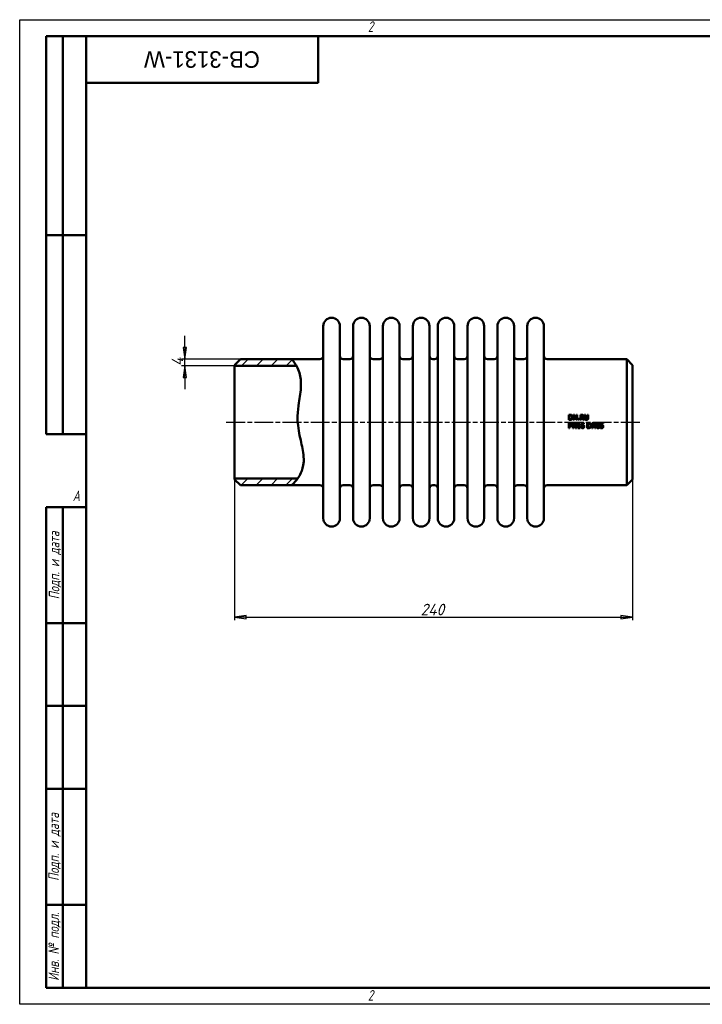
# Model space of a CAD drawing. Header units: millimetres. Extents: x 0 to 840, y 0 to 594.
# Tile 1 of 2: x 0 to 412, y 0 to 594. Entities that reach past the tile are written whole.
import ezdxf
from ezdxf.enums import TextEntityAlignment as Align

# ---------------------------------------------------------------- set-up
doc = ezdxf.new("R2018")
doc.units = ezdxf.units.MM
doc.header["$LTSCALE"] = 2
doc.linetypes.add('CHAIN', pattern=[0.7087, 0.4724, -0.0591, 0.1181, -0.0591])
for name, color, linetype, lineweight in [('Видимый контур (ГОСТ)', 7, 'Continuous', 50), ('Кромка (ГОСТ)', 7, 'Continuous', 50), ('Обозначение (ГОСТ)', 7, 'Continuous', 25), ('Осевая линия (ГОСТ)', 7, 'Continuous', 25), ('Размер (ГОСТ)', 7, 'Continuous', 25), ('Штриховка (ГОСТ)', 7, 'Continuous', 18), ('Эскизная геометрия (ГОСТ)', 7, 'Continuous', 50)]:
    doc.layers.add(name, color=color, linetype=linetype, lineweight=lineweight)
doc.styles.add('Альтернативный текст (ГОСТ)', font='arial.ttf', dxfattribs={"width": 0.8})
doc.styles.add('Обычный текст (ГОСТ)', font='GOST Common Italic.ttf')
doc.styles.add('Стиль текста110', font='GOST Common Italic.ttf', dxfattribs={"width": 0.8})
doc.styles.add('Стиль текста112', font='GOST Common Italic.ttf', dxfattribs={"width": 0.8})
doc.dimstyles.new('Обычный (ГОСТ)', dxfattribs={"dimscale": 2, "dimtxt": 3.5, "dimasz": 3.5, "dimexe": 1, "dimexo": 0, "dimgap": 0.5, "dimtad": 1, "dimtxsty": 'Обычный текст (ГОСТ)', "dimblk": 'Filled-1', "dimcen": 0.09, "dimdle": 15, "dimclrd": 256, "dimclre": 256, "dimclrt": 256, "dimazin": 2, "dimtfac": 0.714286, "dimtdec": 3, "dimtmove": 0, "dimatfit": 3, "dimfxl": 1, "dimtolj": 1, "dimlwd": 25, "dimlwe": 25, "dimarcsym": 0})
pattern_1 = [(45, (0, 0), (-4.49013, 4.49013), [])]

# ---------------------------------------------------------------- blocks, each defined once
blk = doc.blocks.new('Рамки ГОСТ - Рамка')
at = {"layer": 'Кромка (ГОСТ)', "lineweight": 25}
for p, q in [((0, 0), (0, 297)), ((0, 297), (420, 297)), ((420, 0), (0, 0))]:
    blk.add_line(p, q, dxfattribs=at)
at = {"layer": 'Кромка (ГОСТ)'}
for p, q in [((415, 292), (20, 292)), ((20, 292), (20, 5)), ((20, 5), (415, 5))]:
    blk.add_line(p, q, dxfattribs=at)
at = {"layer": 'Кромка (ГОСТ)', "char_height": 3.17, "attachment_point": 1, "style": 'Альтернативный текст (ГОСТ)'}
for s, insert, width in [('\\fGOST Common|b0|i1;{\\H3.1700;2}', (105, 296.5), 5.2328), ('\\fGOST Common|b0|i1;{\\H3.1700;A}', (16, 155), 5.1335), ('\\fGOST Common|b0|i1;{\\H3.1700;2}', (104.99, 4.3), 5.2328)]:
    blk.add_mtext(s, dxfattribs=dict(at, insert=insert, width=width))
blk = doc.blocks.new('ГОСТ - Доп. графы 1')
at = {"layer": 'Эскизная геометрия (ГОСТ)'}
for p, q in [((-12, 0), (-12, 145)), ((-12, 145), (0, 145)), ((-7, 145), (-7, 0)), ((-12, 110), (-7, 110)), ((-7, 110), (0, 110)), ((-12, 85), (-7, 85)), ((-7, 85), (0, 85)), ((-12, 60), (-7, 60)), ((-7, 60), (0, 60)), ((-12, 25), (-7, 25)), ((-7, 25), (0, 25)), ((0, 0), (-12, 0))]:
    blk.add_line(p, q, dxfattribs=at)
at = {"layer": 'Обозначение (ГОСТ)', "char_height": 3.17, "attachment_point": 5, "rotation": 90, "style": 'Альтернативный текст (ГОСТ)'}
for s, insert, width in [('\\fGOST Common|b0|i1;{\\H3.1700;Подп. и дата}', (-9.37, 127.41), 34.7679), ('\\fGOST Common|b0|i1;{\\H3.1700;Подп. и дата}', (-9.5, 42.47), 35.1486), ('\\fGOST Common|b0|i1;{\\H3.1700;Инв. № подл.}', (-9.5, 12.41), 24.9618)]:
    blk.add_mtext(s, dxfattribs=dict(at, insert=insert, width=width))
at = {"layer": 'Обозначение (ГОСТ)', "style": 'Стиль текста112'}
for tag, p in [('Подп._и_дата_2', (-3.53, 127.51)), ('Инв._номер_дубликата', (-3.41, 97.47)), ('Взамен_инв._номера', (-3.46, 72.53)), ('Подп._и_дата_1', (-3.42, 42.35)), ('ИНВЕНТАРНЫЙ_НОМЕР', (-3.33, 12.68))]:
    blk.add_attdef(tag, text='', height=3.17, rotation=90, dxfattribs=at).set_placement(p, align=Align.MIDDLE_CENTER)
blk = doc.blocks.new('ГОСТ - Доп. графы 2')
at = {"layer": 'Эскизная геометрия (ГОСТ)'}
for p, q in [((-12, 0), (-12, 120)), ((-12, 120), (0, 120)), ((-7, 0), (-7, 120)), ((-12, 60), (0, 60)), ((0, 0), (-12, 0))]:
    blk.add_line(p, q, dxfattribs=at)
at = {"layer": 'Обозначение (ГОСТ)', "style": 'Стиль текста112'}
for tag, p in [('Первичная_применяемость', (-3.65, 90.03)), ('Справочный_номер', (-3.55, 30.02))]:
    blk.add_attdef(tag, text='', height=3.17, rotation=90, dxfattribs=at).set_placement(p, align=Align.MIDDLE_CENTER)
blk = doc.blocks.new('ГОСТ - Доп. графы 3')
at = {"layer": 'Эскизная геометрия (ГОСТ)'}
for p, q in [((0, 0), (70, 0)), ((70, 0), (70, -14)), ((70, -14), (0, -14))]:
    blk.add_line(p, q, dxfattribs=at)
at = {"layer": 'Обозначение (ГОСТ)', "style": 'Стиль текста110'}
blk.add_attdef('ОБОЗНАЧЕНИЕ', text='', height=5, rotation=180, dxfattribs=at).set_placement((34.94, -6.97), align=Align.MIDDLE_CENTER)
blk = doc.blocks.new('Filled-1')
at = {"color": 0}
for p, q in [((0, 0), (-1, 0.143)), ((-1, 0.143), (-1, -0.143)), ((-1, 0), (0, 0)), ((-1, -0.143), (0, 0))]:
    blk.add_line(p, q, dxfattribs=at)
at = {"color": 0, "flags": 128}
blk.add_lwpolyline([(-1, -0.143), (0, 0), (-1, 0.143), (-1, -0.143)], dxfattribs=at)
at = {"color": 0}
blk.add_solid([(-1, -0.143), (0, 0), (-1, 0.143), (-1, -0.143)], dxfattribs=at)
blk = doc.blocks.new('*D9')
at = {"layer": 'Defpoints', "color": 0, "linetype": 'Continuous', "transparency": 16777216}
for p in [(129.56, 316.68), (369.56, 316.68), (369.56, 233.65)]:
    blk.add_point(p, dxfattribs=at)
at = {"layer": 'Размер (ГОСТ)', "linetype": 'Continuous', "lineweight": 25, "transparency": 16777216}
for p, q in [((129.56, 316.68), (129.56, 231.65)), ((369.56, 316.68), (369.56, 231.65)), ((136.56, 233.65), (362.56, 233.65))]:
    blk.add_line(p, q, dxfattribs=at)
at = {"layer": 'Размер (ГОСТ)', "linetype": 'Continuous', "lineweight": 25, "transparency": 16777216, "xscale": 7, "yscale": 7, "zscale": 7, "rotation": 180}
blk.add_blockref('Filled-1', (129.56, 233.65), dxfattribs=at)
at = {"layer": 'Размер (ГОСТ)', "linetype": 'Continuous', "lineweight": 25, "transparency": 16777216, "xscale": 7, "yscale": 7, "zscale": 7}
blk.add_blockref('Filled-1', (369.56, 233.65), dxfattribs=at)
at = {"layer": 'Размер (ГОСТ)', "linetype": 'Continuous', "lineweight": 25, "transparency": 16777216, "insert": (241.77, 241.65), "char_height": 7, "attachment_point": 1, "style": 'Обычный текст (ГОСТ)'}
blk.add_mtext('\\A1;240', dxfattribs=at)
blk = doc.blocks.new('*D11')
at = {"layer": 'Defpoints', "color": 0, "linetype": 'Continuous', "transparency": 16777216}
for p in [(99.56, 389.18), (133.06, 389.18), (129.56, 385.18)]:
    blk.add_point(p, dxfattribs=at)
at = {"layer": 'Размер (ГОСТ)', "linetype": 'Continuous', "lineweight": 25, "transparency": 16777216}
for p, q in [((99.56, 396.18), (99.56, 403.18)), ((133.06, 389.18), (97.56, 389.18)), ((99.56, 385.18), (99.56, 389.18)), ((129.56, 385.18), (97.56, 385.18)), ((99.56, 378.18), (99.56, 371.18))]:
    blk.add_line(p, q, dxfattribs=at)
at = {"layer": 'Размер (ГОСТ)', "linetype": 'Continuous', "lineweight": 25, "transparency": 16777216, "xscale": 7, "yscale": 7, "zscale": 7}
for p, rotation in [((99.56, 389.18), 270), ((99.56, 385.18), 90)]:
    blk.add_blockref('Filled-1', p, dxfattribs=dict(at, rotation=rotation))
at = {"layer": 'Размер (ГОСТ)', "linetype": 'Continuous', "lineweight": 25, "transparency": 16777216, "insert": (91.56, 385.02), "char_height": 7, "attachment_point": 1, "rotation": 90, "style": 'Обычный текст (ГОСТ)'}
blk.add_mtext('\\A1;4', dxfattribs=at)

msp = doc.modelspace()

# ---------------------------------------------------------------- hatches: boundary and pattern name
at = {"layer": 'Штриховка (ГОСТ)'}
h = msp.add_hatch(dxfattribs=at)
h.set_pattern_fill('ANSI31', color=256, scale=50.8, style=0)
h.set_pattern_definition(pattern_1)
edge = h.paths.add_edge_path()
edge.add_spline(control_points=[(164.023, 389.18), (164.314, 388.845), (164.749, 388.343), (165.814, 386.907), (166.353, 386.123), (166.89, 385.181)], knot_values=[0, 0, 0, 0, 1.3853185, 1.3853185, 2.4300553, 2.4300553, 2.4300553, 2.4300553], degree=3, periodic=0)
edge.add_line((166.89, 385.181), (166.89, 385.18))
edge.add_line((166.89, 385.18), (129.561, 385.18))
edge.add_line((129.561, 385.18), (129.561, 385.68))
edge.add_line((129.561, 385.68), (133.061, 389.18))
edge.add_line((133.061, 389.18), (164.023, 389.18))
h = msp.add_hatch(dxfattribs=at)
h.set_pattern_fill('ANSI31', color=256, scale=50.8, style=0)
h.set_pattern_definition(pattern_1)
edge = h.paths.add_edge_path()
edge.add_line((133.061, 313.18), (129.561, 316.68))
edge.add_line((129.561, 316.68), (129.561, 317.18))
edge.add_line((129.561, 317.18), (167.578, 317.18))
edge.add_line((167.578, 317.18), (167.578, 317.179))
edge.add_spline(control_points=[(167.578, 317.179), (167.011, 316.39), (166.446, 315.711), (165.371, 314.502), (164.876, 314.005), (164.203, 313.346), (164.095, 313.246), (164.023, 313.18)], knot_values=[21.6370502, 21.6370502, 21.6370502, 21.6370502, 23.0693578, 23.0693578, 24.708149, 24.708149, 26.3026857, 26.3026857, 26.3026857, 26.3026857], degree=3, periodic=0)
edge.add_line((164.023, 313.18), (133.061, 313.18))

# ---------------------------------------------------------------- linework, layer by layer
at = {"layer": 'Видимый контур (ГОСТ)'}
for p, q in [((183.061, 293.18), (183.061, 409.18)), ((193.061, 293.18), (193.061, 409.18)), ((201.061, 293.18), (201.061, 409.18)), ((211.061, 293.18), (211.061, 409.18)), ((219.061, 293.18), (219.061, 409.18)), ((229.061, 293.18), (229.061, 409.18)), ((237.061, 293.18), (237.061, 409.18)), ((247.061, 293.18), (247.061, 409.18)), ((252.061, 293.18), (252.061, 409.18)), ((262.061, 293.18), (262.061, 409.18)), ((270.061, 293.18), (270.061, 409.18)), ((280.061, 293.18), (280.061, 409.18)), ((288.061, 293.18), (288.061, 409.18)), ((298.061, 293.18), (298.061, 409.18)), ((306.061, 293.18), (306.061, 409.18)), ((316.061, 293.18), (316.061, 409.18)), ((129.561, 385.68), (133.061, 389.18)), ((133.061, 389.18), (164.023, 389.18)), ((164.023, 389.18), (181.061, 389.18)), ((195.061, 389.18), (199.061, 389.18)), ((213.061, 389.18), (217.061, 389.18)), ((231.061, 389.18), (235.061, 389.18)), ((249.061, 389.18), (250.061, 389.18)), ((264.061, 389.18), (268.061, 389.18)), ((282.061, 389.18), (286.061, 389.18)), ((300.061, 389.18), (304.061, 389.18)), ((318.061, 389.18), (366.061, 389.18)), ((366.061, 313.18), (366.061, 389.18)), ((369.561, 385.68), (366.061, 389.18)), ((129.561, 385.18), (129.561, 385.68)), ((166.89, 385.18), (129.561, 385.18)), ((129.561, 317.18), (129.561, 385.18)), ((369.561, 385.68), (369.561, 316.68)), ((331.192, 355.675), (331.192, 352.627)), ((331.192, 355.675), (331.886, 355.675)), ((331.893, 352.627), (331.192, 352.627)), ((331.192, 350.657), (331.957, 350.657)), ((331.192, 350.657), (331.192, 347.609)), ((331.597, 352.978), (331.597, 355.325)), ((331.905, 355.325), (331.597, 355.325)), ((331.597, 352.978), (331.905, 352.978)), ((333.504, 350.657), (333.504, 347.609)), ((333.504, 350.657), (334.079, 350.657)), ((334.035, 355.675), (334.61, 355.675)), ((334.035, 355.675), (334.035, 352.627)), ((334.412, 352.627), (334.035, 352.627)), ((335.307, 348.244), (334.079, 350.657)), ((334.412, 352.627), (334.412, 355.255)), ((334.412, 355.255), (335.761, 352.627)), ((335.838, 353.262), (334.61, 355.675)), ((335.307, 350.657), (335.685, 350.657)), ((335.307, 350.657), (335.307, 348.244)), ((335.685, 347.609), (335.685, 350.657)), ((336.216, 352.627), (335.761, 352.627)), ((335.838, 355.675), (335.838, 353.262)), ((335.838, 355.675), (336.216, 355.675)), ((336.216, 352.627), (336.216, 355.675)), ((336.912, 353.21), (336.912, 352.627)), ((336.912, 353.21), (337.401, 353.21)), ((337.401, 352.627), (336.912, 352.627)), ((337.085, 350.667), (337.401, 350.667)), ((337.401, 352.627), (337.401, 353.21)), ((337.401, 347.92), (337.401, 350.667)), ((338.103, 355.675), (338.103, 352.627)), ((338.103, 355.675), (338.888, 355.675)), ((338.508, 352.627), (338.103, 352.627)), ((338.508, 354.179), (338.508, 355.325)), ((338.91, 355.325), (338.508, 355.325)), ((338.508, 354.179), (338.863, 354.179)), ((338.508, 352.627), (338.508, 353.84)), ((338.972, 353.84), (338.508, 353.84)), ((338.972, 353.84), (339.935, 352.627)), ((340.462, 352.627), (339.377, 353.954)), ((340.462, 352.627), (339.935, 352.627)), ((340.165, 350.279), (340.165, 350.672)), ((340.667, 355.675), (341.072, 355.675)), ((340.667, 355.675), (340.667, 353.773)), ((341.072, 353.773), (341.072, 355.675)), ((342.186, 350.657), (342.88, 350.657)), ((342.186, 350.657), (342.186, 347.609)), ((342.467, 355.675), (342.467, 353.764)), ((342.467, 355.675), (342.872, 355.675)), ((342.872, 353.773), (342.872, 355.675)), ((345.029, 350.657), (345.029, 347.609)), ((345.029, 350.657), (345.604, 350.657)), ((346.832, 348.244), (345.604, 350.657)), ((346.832, 350.657), (347.21, 350.657)), ((346.832, 350.657), (346.832, 348.244)), ((347.21, 347.609), (347.21, 350.657)), ((349.403, 350.279), (349.403, 350.672)), ((350.186, 350.657), (350.186, 349.086)), ((350.186, 350.657), (351.858, 350.657)), ((351.858, 350.299), (351.858, 350.657)), ((331.597, 347.609), (331.192, 347.609)), ((331.933, 350.306), (331.597, 350.306)), ((331.597, 349.091), (331.597, 350.306)), ((331.597, 349.091), (331.873, 349.091)), ((331.94, 348.745), (331.597, 348.745)), ((331.597, 347.609), (331.597, 348.745)), ((333.881, 347.609), (333.504, 347.609)), ((333.881, 350.237), (335.23, 347.609)), ((333.881, 347.609), (333.881, 350.237)), ((335.685, 347.609), (335.23, 347.609)), ((336.455, 350.242), (336.455, 349.963)), ((337.008, 349.963), (336.455, 349.963)), ((336.455, 347.92), (337.008, 347.92)), ((336.455, 347.92), (336.455, 347.609)), ((337.942, 347.609), (336.455, 347.609)), ((337.008, 349.963), (337.008, 347.92)), ((337.401, 347.92), (337.942, 347.92)), ((337.942, 347.609), (337.942, 347.92)), ((340.165, 350.279), (340.148, 350.279)), ((342.887, 347.609), (342.186, 347.609)), ((342.899, 350.306), (342.591, 350.306)), ((342.591, 347.96), (342.591, 350.306)), ((342.591, 347.96), (342.899, 347.96)), ((345.407, 347.609), (345.029, 347.609)), ((345.407, 350.237), (346.755, 347.609)), ((345.407, 347.609), (345.407, 350.237)), ((347.21, 347.609), (346.755, 347.609)), ((349.403, 350.279), (349.386, 350.279)), ((350.06, 348.15), (350.09, 348.15)), ((350.06, 348.15), (350.06, 347.718)), ((351.858, 350.299), (350.579, 350.299)), ((350.579, 349.486), (350.579, 350.299)), ((129.561, 317.18), (167.578, 317.18)), ((129.561, 316.68), (129.561, 317.18)), ((133.061, 313.18), (129.561, 316.68)), ((369.561, 316.68), (366.061, 313.18)), ((133.061, 313.18), (164.023, 313.18)), ((164.023, 313.18), (181.061, 313.18)), ((195.061, 313.18), (199.061, 313.18)), ((213.061, 313.18), (217.061, 313.18)), ((231.061, 313.18), (235.061, 313.18)), ((249.061, 313.18), (250.061, 313.18)), ((264.061, 313.18), (268.061, 313.18)), ((282.061, 313.18), (286.061, 313.18)), ((300.061, 313.18), (304.061, 313.18)), ((318.061, 313.18), (366.061, 313.18))]:
    msp.add_line(p, q, dxfattribs=at)
for centre, radius, start, end in [((188.061, 409.18), 5, 0, 180), ((206.061, 409.18), 5, 0, 180), ((224.061, 409.18), 5, 0, 180), ((242.061, 409.18), 5, 0, 180), ((257.061, 409.18), 5, 0, 180), ((275.061, 409.18), 5, 0, 180), ((293.061, 409.18), 5, 0, 180), ((311.061, 409.18), 5, 0, 180), ((181.061, 391.18), 2, 270, 0), ((195.061, 391.18), 2, 180, 270), ((199.061, 391.18), 2, 270, 0), ((213.061, 391.18), 2, 180, 270), ((217.061, 391.18), 2, 270, 0), ((231.061, 391.18), 2, 180, 270), ((235.061, 391.18), 2, 270, 0), ((249.061, 391.18), 2, 180, 270), ((250.061, 391.18), 2, 270, 0), ((264.061, 391.18), 2, 180, 270), ((268.061, 391.18), 2, 270, 0), ((282.061, 391.18), 2, 180, 270), ((286.061, 391.18), 2, 270, 0), ((300.061, 391.18), 2, 180, 270), ((304.061, 391.18), 2, 270, 0), ((318.061, 391.18), 2, 180, 270), ((181.061, 311.18), 2, 0, 90), ((195.061, 311.18), 2, 90, 180), ((199.061, 311.18), 2, 0, 90), ((213.061, 311.18), 2, 90, 180), ((217.061, 311.18), 2, 0, 90), ((231.061, 311.18), 2, 90, 180), ((235.061, 311.18), 2, 0, 90), ((249.061, 311.18), 2, 90, 180), ((250.061, 311.18), 2, 0, 90), ((264.061, 311.18), 2, 90, 180), ((268.061, 311.18), 2, 0, 90), ((282.061, 311.18), 2, 90, 180), ((286.061, 311.18), 2, 0, 90), ((300.061, 311.18), 2, 90, 180), ((304.061, 311.18), 2, 0, 90), ((318.061, 311.18), 2, 90, 180), ((188.061, 293.18), 5, 180, 0), ((206.061, 293.18), 5, 180, 0), ((224.061, 293.18), 5, 180, 0), ((242.061, 293.18), 5, 180, 0), ((257.061, 293.18), 5, 180, 0), ((275.061, 293.18), 5, 180, 0), ((293.061, 293.18), 5, 180, 0), ((311.061, 293.18), 5, 180, 0)]:
    msp.add_arc(centre, radius, start, end, dxfattribs=at)
for points, knots in [([(164.023, 389.18), (164.023, 389.18), (164.749, 388.343), (166.381, 386.141), (167.818, 383.922), (169.51, 378.313), (169.689, 375.638), (169.501, 369.839), (168.844, 366.268), (167.99, 360.472), (167.641, 357.793), (167.535, 352.906), (167.619, 351.016), (168.276, 344.95), (169.261, 341.135), (170.673, 334.753), (171.42, 331.155), (171.086, 324.382), (170.291, 322.134), (168.477, 318.213), (167.057, 316.397), (165.371, 314.502), (164.876, 314.005), (164.203, 313.346), (164.023, 313.18), (164.023, 313.18)], [0, 0, 0, 0, 1.3853185, 1.3853185, 3.726766, 3.726766, 5.8022318, 5.8022318, 8.8668006, 8.8668006, 10.9514247, 10.9514247, 12.2886719, 12.2886719, 15.2100145, 15.2100145, 17.7240738, 17.7240738, 19.8939113, 19.8939113, 23.0693578, 23.0693578, 24.708149, 24.708149, 26.3026857, 26.3026857, 26.3026857, 26.3026857]), ([(331.886, 355.675), (332.118, 355.675), (332.366, 355.661), (332.652, 355.587), (332.823, 355.535), (332.977, 355.433)], [0, 0, 0, 0, 0.06974921, 0.06974921, 0.10456228, 0.10456228, 0.10456228, 0.10456228]), ([(332.972, 352.872), (332.832, 352.784), (332.681, 352.717), (332.414, 352.657), (332.228, 352.627), (331.893, 352.627)], [0, 0, 0, 0, 0.049671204, 0.049671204, 0.082226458, 0.082226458, 0.082226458, 0.082226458]), ([(332.711, 355.142), (332.611, 355.201), (332.506, 355.245), (332.311, 355.296), (332.165, 355.325), (331.905, 355.325)], [0, 0, 0, 0, 0.034708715, 0.034708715, 0.060346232, 0.060346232, 0.060346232, 0.060346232]), ([(331.905, 352.978), (332.061, 352.978), (332.226, 352.989), (332.413, 353.029), (332.486, 353.045), (332.635, 353.11), (332.693, 353.142), (332.748, 353.181)], [0, 0, 0, 0, 0.046705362, 0.046705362, 0.057320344, 0.057320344, 0.064816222, 0.064816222, 0.064816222, 0.064816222]), ([(331.957, 350.657), (332.107, 350.657), (332.272, 350.647), (332.504, 350.593), (332.63, 350.554), (332.755, 350.467)], [0, 0, 0, 0, 0.045032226, 0.045032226, 0.071114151, 0.071114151, 0.071114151, 0.071114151]), ([(333.173, 354.154), (333.173, 354.313), (333.155, 354.475), (333.072, 354.732), (333.023, 354.832), (332.889, 355.01), (332.806, 355.083), (332.711, 355.142)], [0, 0, 0, 0, 0.04786246, 0.04786246, 0.0812389, 0.0812389, 0.11493477, 0.11493477, 0.11493477, 0.11493477]), ([(332.748, 353.181), (332.846, 353.247), (332.929, 353.33), (333.07, 353.545), (333.109, 353.662), (333.161, 353.884), (333.173, 354.021), (333.173, 354.154)], [0, 0, 0, 0, 0.03571812, 0.03571812, 0.07739001, 0.07739001, 0.13570203, 0.13570203, 0.13570203, 0.13570203]), ([(332.755, 350.467), (332.847, 350.404), (332.925, 350.326), (333.042, 350.147), (333.069, 350.069), (333.109, 349.921), (333.118, 349.829), (333.118, 349.738)], [0, 0, 0, 0, 0.0335299, 0.0335299, 0.06424807, 0.06424807, 0.10900382, 0.10900382, 0.10900382, 0.10900382]), ([(333.595, 354.149), (333.595, 353.967), (333.571, 353.788), (333.455, 353.426), (333.371, 353.286), (333.213, 353.067), (333.103, 352.958), (332.972, 352.872)], [0, 0, 0, 0, 0.05460805, 0.05460805, 0.11424655, 0.11424655, 0.19642236, 0.19642236, 0.19642236, 0.19642236]), ([(332.977, 355.433), (333.123, 355.337), (333.245, 355.216), (333.407, 354.976), (333.481, 354.843), (333.577, 354.49), (333.595, 354.319), (333.595, 354.149)], [0, 0, 0, 0, 0.05255237, 0.05255237, 0.08716911, 0.08716911, 0.11711156, 0.11711156, 0.11711156, 0.11711156]), ([(336.455, 350.242), (336.585, 350.242), (336.719, 350.253), (336.898, 350.314), (336.936, 350.342), (336.983, 350.381), (337.007, 350.411), (337.043, 350.476), (337.056, 350.51), (337.075, 350.584), (337.082, 350.626), (337.085, 350.667)], [0, 0, 0, 0, 0.03909154, 0.03909154, 0.06525848, 0.06525848, 0.11052298, 0.11052298, 0.1523309, 0.1523309, 0.20073796, 0.20073796, 0.20073796, 0.20073796]), ([(338.787, 350.222), (338.875, 350.346), (338.983, 350.447), (339.191, 350.576), (339.295, 350.629), (339.561, 350.7), (339.69, 350.714), (339.819, 350.714)], [0, 0, 0, 0, 0.045501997, 0.045501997, 0.073164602, 0.073164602, 0.09768562, 0.09768562, 0.09768562, 0.09768562]), ([(338.863, 354.179), (338.968, 354.179), (339.076, 354.187), (339.199, 354.214), (339.251, 354.226), (339.347, 354.278), (339.383, 354.305), (339.414, 354.337)], [0, 0, 0, 0, 0.031376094, 0.031376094, 0.037904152, 0.037904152, 0.04240074, 0.04240074, 0.04240074, 0.04240074]), ([(338.888, 355.675), (339.028, 355.675), (339.187, 355.669), (339.353, 355.643), (339.419, 355.632), (339.558, 355.577), (339.612, 355.548), (339.664, 355.515)], [0, 0, 0, 0, 0.041923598, 0.041923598, 0.050173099, 0.050173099, 0.055913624, 0.055913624, 0.055913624, 0.055913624]), ([(339.394, 355.221), (339.338, 355.258), (339.274, 355.283), (339.159, 355.309), (339.07, 355.325), (338.91, 355.325)], [0, 0, 0, 0, 0.020440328, 0.020440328, 0.035504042, 0.035504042, 0.035504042, 0.035504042]), ([(340.01, 354.848), (340.01, 354.716), (339.99, 354.586), (339.918, 354.413), (339.868, 354.306), (339.706, 354.142), (339.649, 354.097), (339.522, 354.015), (339.451, 353.981), (339.377, 353.954)], [0, 0, 0, 0, 0.039654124, 0.039654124, 0.056215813, 0.056215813, 0.063889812, 0.063889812, 0.072149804, 0.072149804, 0.072149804, 0.072149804]), ([(339.587, 354.816), (339.587, 354.889), (339.577, 354.961), (339.534, 355.068), (339.515, 355.103), (339.462, 355.169), (339.43, 355.197), (339.394, 355.221)], [0, 0, 0, 0, 0.021966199, 0.021966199, 0.034531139, 0.034531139, 0.047442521, 0.047442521, 0.047442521, 0.047442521]), ([(339.414, 354.337), (339.463, 354.383), (339.501, 354.437), (339.547, 354.539), (339.563, 354.588), (339.583, 354.701), (339.587, 354.759), (339.587, 354.816)], [0, 0, 0, 0, 0.020256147, 0.020256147, 0.033808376, 0.033808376, 0.047006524, 0.047006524, 0.047006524, 0.047006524]), ([(339.664, 355.515), (339.751, 355.458), (339.825, 355.388), (339.935, 355.227), (339.962, 355.159), (340.001, 355.017), (340.01, 354.932), (340.01, 354.848)], [0, 0, 0, 0, 0.031258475, 0.031258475, 0.058858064, 0.058858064, 0.095852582, 0.095852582, 0.095852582, 0.095852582]), ([(339.819, 350.714), (339.883, 350.714), (339.947, 350.711), (340.041, 350.7), (340.103, 350.692), (340.165, 350.672)], [0, 0, 0, 0, 0.018980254, 0.018980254, 0.028432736, 0.028432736, 0.028432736, 0.028432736]), ([(340.958, 352.845), (340.875, 352.926), (340.812, 353.02), (340.728, 353.221), (340.667, 353.41), (340.667, 353.773)], [0, 0, 0, 0, 0.034829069, 0.034829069, 0.065251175, 0.065251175, 0.065251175, 0.065251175]), ([(341.768, 352.563), (341.611, 352.563), (341.448, 352.581), (341.243, 352.653), (341.178, 352.682), (341.057, 352.757), (341.005, 352.798), (340.958, 352.845)], [0, 0, 0, 0, 0.047197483, 0.047197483, 0.06520002, 0.06520002, 0.080802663, 0.080802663, 0.080802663, 0.080802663]), ([(341.072, 353.773), (341.072, 353.671), (341.076, 353.558), (341.1, 353.405), (341.111, 353.354), (341.15, 353.249), (341.174, 353.202), (341.203, 353.158)], [0, 0, 0, 0, 0.030932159, 0.030932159, 0.04623761, 0.04623761, 0.05992144, 0.05992144, 0.05992144, 0.05992144]), ([(341.203, 353.158), (341.24, 353.102), (341.286, 353.055), (341.407, 352.974), (341.472, 352.951), (341.606, 352.916), (341.688, 352.909), (341.768, 352.909)], [0, 0, 0, 0, 0.020239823, 0.020239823, 0.043605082, 0.043605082, 0.076349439, 0.076349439, 0.076349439, 0.076349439]), ([(341.768, 352.909), (341.883, 352.909), (341.996, 352.926), (342.136, 352.984), (342.186, 353.008), (342.276, 353.08), (342.309, 353.117), (342.336, 353.158)], [0, 0, 0, 0, 0.034305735, 0.034305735, 0.045247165, 0.045247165, 0.05362334, 0.05362334, 0.05362334, 0.05362334]), ([(342.581, 352.845), (342.492, 352.758), (342.391, 352.691), (342.185, 352.609), (342.032, 352.563), (341.768, 352.563)], [0, 0, 0, 0, 0.037256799, 0.037256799, 0.066528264, 0.066528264, 0.066528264, 0.066528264]), ([(342.336, 353.158), (342.386, 353.234), (342.42, 353.317), (342.449, 353.46), (342.467, 353.568), (342.467, 353.764)], [0, 0, 0, 0, 0.027311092, 0.027311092, 0.043838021, 0.043838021, 0.043838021, 0.043838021]), ([(342.872, 353.773), (342.872, 353.626), (342.862, 353.473), (342.807, 353.203), (342.774, 353.122), (342.702, 352.981), (342.647, 352.908), (342.581, 352.845)], [0, 0, 0, 0, 0.04419999, 0.04419999, 0.08273111, 0.08273111, 0.13602189, 0.13602189, 0.13602189, 0.13602189]), ([(342.88, 350.657), (343.113, 350.657), (343.363, 350.643), (343.645, 350.569), (343.817, 350.517), (343.971, 350.415)], [0, 0, 0, 0, 0.0700805, 0.0700805, 0.10346843, 0.10346843, 0.10346843, 0.10346843]), ([(348.025, 350.222), (348.113, 350.346), (348.221, 350.447), (348.428, 350.576), (348.532, 350.629), (348.799, 350.7), (348.928, 350.714), (349.057, 350.714)], [0, 0, 0, 0, 0.045501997, 0.045501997, 0.073164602, 0.073164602, 0.09768562, 0.09768562, 0.09768562, 0.09768562]), ([(349.057, 350.714), (349.12, 350.714), (349.184, 350.711), (349.279, 350.7), (349.341, 350.692), (349.403, 350.672)], [0, 0, 0, 0, 0.018980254, 0.018980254, 0.028432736, 0.028432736, 0.028432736, 0.028432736]), ([(331.873, 349.091), (332.012, 349.091), (332.156, 349.1), (332.3, 349.138), (332.354, 349.153), (332.453, 349.21), (332.49, 349.239), (332.523, 349.274)], [0, 0, 0, 0, 0.041620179, 0.041620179, 0.051822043, 0.051822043, 0.059191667, 0.059191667, 0.059191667, 0.059191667]), ([(332.476, 350.19), (332.415, 350.231), (332.346, 350.258), (332.16, 350.302), (332.02, 350.306), (331.933, 350.306)], [0, 0, 0, 0, 0.022152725, 0.022152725, 0.057554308, 0.057554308, 0.057554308, 0.057554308]), ([(332.851, 349.061), (332.752, 348.963), (332.637, 348.889), (332.416, 348.799), (332.248, 348.745), (331.94, 348.745)], [0, 0, 0, 0, 0.041876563, 0.041876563, 0.07176447, 0.07176447, 0.07176447, 0.07176447]), ([(332.696, 349.726), (332.696, 349.812), (332.684, 349.899), (332.633, 350.022), (332.61, 350.061), (332.55, 350.133), (332.515, 350.164), (332.476, 350.19)], [0, 0, 0, 0, 0.025887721, 0.025887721, 0.039856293, 0.039856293, 0.054060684, 0.054060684, 0.054060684, 0.054060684]), ([(332.523, 349.274), (332.577, 349.328), (332.621, 349.389), (332.675, 349.52), (332.696, 349.603), (332.696, 349.726)], [0, 0, 0, 0, 0.022871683, 0.022871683, 0.042515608, 0.042515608, 0.042515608, 0.042515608]), ([(333.118, 349.738), (333.118, 349.615), (333.098, 349.496), (333.036, 349.33), (333.009, 349.269), (332.935, 349.154), (332.896, 349.105), (332.851, 349.061)], [0, 0, 0, 0, 0.036825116, 0.036825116, 0.053164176, 0.053164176, 0.067011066, 0.067011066, 0.067011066, 0.067011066]), ([(338.453, 348.948), (338.453, 349.136), (338.467, 349.326), (338.529, 349.659), (338.565, 349.784), (338.655, 350.01), (338.713, 350.12), (338.787, 350.222)], [0, 0, 0, 0, 0.05651493, 0.05651493, 0.10165796, 0.10165796, 0.15027669, 0.15027669, 0.15027669, 0.15027669]), ([(338.789, 347.821), (338.712, 347.903), (338.652, 347.999), (338.567, 348.184), (338.522, 348.3), (338.463, 348.629), (338.453, 348.791), (338.453, 348.948)], [0, 0, 0, 0, 0.033852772, 0.033852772, 0.061073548, 0.061073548, 0.085157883, 0.085157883, 0.085157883, 0.085157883]), ([(339.461, 347.545), (339.333, 347.545), (339.207, 347.565), (339.047, 347.63), (338.99, 347.657), (338.877, 347.736), (338.831, 347.777), (338.789, 347.821)], [0, 0, 0, 0, 0.038434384, 0.038434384, 0.051871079, 0.051871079, 0.062577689, 0.062577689, 0.062577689, 0.062577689]), ([(338.873, 349.049), (338.872, 349.02), (338.87, 348.992), (338.868, 348.952), (338.866, 348.917), (338.866, 348.856)], [0, 0, 0, 0, 0.008601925, 0.008601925, 0.012000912, 0.012000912, 0.012000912, 0.012000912]), ([(338.866, 348.856), (338.866, 348.715), (338.875, 348.558), (338.931, 348.321), (338.962, 348.249), (339.009, 348.15), (339.042, 348.096), (339.083, 348.051)], [0, 0, 0, 0, 0.0423427, 0.0423427, 0.07314759, 0.07314759, 0.11225739, 0.11225739, 0.11225739, 0.11225739]), ([(339.765, 350.361), (339.649, 350.361), (339.534, 350.343), (339.335, 350.261), (339.254, 350.207), (339.116, 350.071), (339.052, 349.985), (338.925, 349.705), (338.889, 349.52), (338.873, 349.343)], [0, 0, 0, 0, 0.03489373, 0.03489373, 0.06450539, 0.06450539, 0.09297258, 0.09297258, 0.13235477, 0.13235477, 0.13235477, 0.13235477]), ([(338.873, 349.343), (338.964, 349.406), (339.061, 349.459), (339.222, 349.518), (339.336, 349.555), (339.508, 349.555)], [0, 0, 0, 0, 0.033171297, 0.033171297, 0.051463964, 0.051463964, 0.051463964, 0.051463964]), ([(339.417, 349.217), (339.322, 349.217), (339.229, 349.203), (339.08, 349.155), (338.988, 349.12), (338.873, 349.049)], [0, 0, 0, 0, 0.028439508, 0.028439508, 0.046955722, 0.046955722, 0.046955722, 0.046955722]), ([(339.083, 348.051), (339.128, 348.001), (339.181, 347.955), (339.281, 347.907), (339.32, 347.896), (339.387, 347.882), (339.425, 347.878), (339.464, 347.878)], [0, 0, 0, 0, 0.020310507, 0.020310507, 0.033076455, 0.033076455, 0.04965527, 0.04965527, 0.04965527, 0.04965527]), ([(339.807, 349.111), (339.761, 349.147), (339.71, 349.173), (339.601, 349.203), (339.515, 349.217), (339.417, 349.217)], [0, 0, 0, 0, 0.01754744, 0.01754744, 0.033943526, 0.033943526, 0.033943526, 0.033943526]), ([(340.143, 347.831), (340.065, 347.75), (339.976, 347.684), (339.813, 347.605), (339.748, 347.583), (339.609, 347.552), (339.535, 347.545), (339.461, 347.545)], [0, 0, 0, 0, 0.033759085, 0.033759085, 0.054546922, 0.054546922, 0.076712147, 0.076712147, 0.076712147, 0.076712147]), ([(339.464, 347.878), (339.537, 347.878), (339.609, 347.89), (339.734, 347.941), (339.785, 347.975), (339.89, 348.078), (339.926, 348.14), (339.972, 348.25), (339.988, 348.31), (340.01, 348.439), (340.014, 348.51), (340.014, 348.58)], [0, 0, 0, 0, 0.0219457, 0.0219457, 0.04063101, 0.04063101, 0.06614494, 0.06614494, 0.09315809, 0.09315809, 0.12385999, 0.12385999, 0.12385999, 0.12385999]), ([(339.508, 349.555), (339.611, 349.555), (339.72, 349.546), (339.864, 349.508), (339.961, 349.477), (340.098, 349.375)], [0, 0, 0, 0, 0.030928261, 0.030928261, 0.04473811, 0.04473811, 0.04473811, 0.04473811]), ([(340.148, 350.279), (340.104, 350.302), (340.044, 350.32), (339.956, 350.342), (339.879, 350.361), (339.765, 350.361)], [0, 0, 0, 0, 0.014919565, 0.014919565, 0.023252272, 0.023252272, 0.023252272, 0.023252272]), ([(340.014, 348.58), (340.014, 348.674), (340.005, 348.776), (339.963, 348.903), (339.944, 348.95), (339.881, 349.042), (339.846, 349.078), (339.807, 349.111)], [0, 0, 0, 0, 0.02851549, 0.02851549, 0.040336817, 0.040336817, 0.050407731, 0.050407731, 0.050407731, 0.050407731]), ([(340.098, 349.375), (340.18, 349.314), (340.248, 349.239), (340.352, 349.062), (340.381, 348.973), (340.421, 348.798), (340.429, 348.697), (340.429, 348.597)], [0, 0, 0, 0, 0.03072071, 0.03072071, 0.06172313, 0.06172313, 0.10113506, 0.10113506, 0.10113506, 0.10113506]), ([(340.429, 348.597), (340.429, 348.468), (340.412, 348.341), (340.348, 348.146), (340.315, 348.072), (340.238, 347.942), (340.194, 347.884), (340.143, 347.831)], [0, 0, 0, 0, 0.038737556, 0.038737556, 0.061835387, 0.061835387, 0.083910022, 0.083910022, 0.083910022, 0.083910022]), ([(343.966, 347.853), (343.838, 347.773), (343.7, 347.709), (343.459, 347.648), (343.268, 347.609), (342.887, 347.609)], [0, 0, 0, 0, 0.045634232, 0.045634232, 0.074560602, 0.074560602, 0.074560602, 0.074560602]), ([(343.705, 350.123), (343.597, 350.187), (343.482, 350.233), (343.285, 350.28), (343.145, 350.306), (342.899, 350.306)], [0, 0, 0, 0, 0.037550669, 0.037550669, 0.060899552, 0.060899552, 0.060899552, 0.060899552]), ([(342.899, 347.96), (343.055, 347.96), (343.219, 347.971), (343.407, 348.01), (343.48, 348.027), (343.629, 348.091), (343.687, 348.124), (343.742, 348.162)], [0, 0, 0, 0, 0.04666351, 0.04666351, 0.057420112, 0.057420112, 0.064969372, 0.064969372, 0.064969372, 0.064969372]), ([(344.167, 349.135), (344.167, 349.305), (344.146, 349.478), (344.054, 349.738), (344.005, 349.832), (343.874, 349.999), (343.795, 350.068), (343.705, 350.123)], [0, 0, 0, 0, 0.05089466, 0.05089466, 0.08277893, 0.08277893, 0.11451095, 0.11451095, 0.11451095, 0.11451095]), ([(343.742, 348.162), (343.84, 348.229), (343.923, 348.311), (344.063, 348.525), (344.101, 348.64), (344.155, 348.86), (344.167, 349), (344.167, 349.135)], [0, 0, 0, 0, 0.03577472, 0.03577472, 0.07682155, 0.07682155, 0.13827735, 0.13827735, 0.13827735, 0.13827735]), ([(344.589, 349.13), (344.589, 348.917), (344.556, 348.708), (344.427, 348.376), (344.355, 348.248), (344.184, 348.025), (344.083, 347.931), (343.966, 347.853)], [0, 0, 0, 0, 0.0641513, 0.0641513, 0.10691749, 0.10691749, 0.14921904, 0.14921904, 0.14921904, 0.14921904]), ([(343.971, 350.415), (344.12, 350.316), (344.244, 350.193), (344.409, 349.943), (344.481, 349.808), (344.572, 349.461), (344.589, 349.295), (344.589, 349.13)], [0, 0, 0, 0, 0.0534654, 0.0534654, 0.08994496, 0.08994496, 0.12075438, 0.12075438, 0.12075438, 0.12075438]), ([(347.691, 348.948), (347.691, 349.136), (347.705, 349.326), (347.766, 349.659), (347.803, 349.784), (347.893, 350.01), (347.951, 350.12), (348.025, 350.222)], [0, 0, 0, 0, 0.05651493, 0.05651493, 0.10165796, 0.10165796, 0.15027669, 0.15027669, 0.15027669, 0.15027669]), ([(348.027, 347.821), (347.949, 347.903), (347.889, 347.999), (347.805, 348.184), (347.76, 348.3), (347.701, 348.629), (347.691, 348.791), (347.691, 348.948)], [0, 0, 0, 0, 0.033852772, 0.033852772, 0.061073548, 0.061073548, 0.085157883, 0.085157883, 0.085157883, 0.085157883]), ([(348.699, 347.545), (348.571, 347.545), (348.445, 347.565), (348.285, 347.63), (348.228, 347.657), (348.115, 347.736), (348.069, 347.777), (348.027, 347.821)], [0, 0, 0, 0, 0.038434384, 0.038434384, 0.051871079, 0.051871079, 0.062577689, 0.062577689, 0.062577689, 0.062577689]), ([(348.111, 349.049), (348.11, 349.02), (348.108, 348.992), (348.106, 348.952), (348.104, 348.917), (348.104, 348.856)], [0, 0, 0, 0, 0.008601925, 0.008601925, 0.012000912, 0.012000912, 0.012000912, 0.012000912]), ([(348.104, 348.856), (348.104, 348.715), (348.113, 348.558), (348.169, 348.321), (348.2, 348.249), (348.247, 348.15), (348.28, 348.096), (348.321, 348.051)], [0, 0, 0, 0, 0.0423427, 0.0423427, 0.07314759, 0.07314759, 0.11225739, 0.11225739, 0.11225739, 0.11225739]), ([(349.003, 350.361), (348.887, 350.361), (348.772, 350.343), (348.573, 350.261), (348.492, 350.207), (348.354, 350.071), (348.29, 349.985), (348.163, 349.705), (348.127, 349.52), (348.111, 349.343)], [0, 0, 0, 0, 0.03489373, 0.03489373, 0.06450539, 0.06450539, 0.09297258, 0.09297258, 0.13235477, 0.13235477, 0.13235477, 0.13235477]), ([(348.111, 349.343), (348.202, 349.406), (348.299, 349.459), (348.46, 349.518), (348.573, 349.555), (348.746, 349.555)], [0, 0, 0, 0, 0.033171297, 0.033171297, 0.051463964, 0.051463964, 0.051463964, 0.051463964]), ([(348.655, 349.217), (348.56, 349.217), (348.467, 349.203), (348.318, 349.155), (348.226, 349.12), (348.111, 349.049)], [0, 0, 0, 0, 0.028439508, 0.028439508, 0.046955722, 0.046955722, 0.046955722, 0.046955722]), ([(348.321, 348.051), (348.366, 348.001), (348.419, 347.955), (348.519, 347.907), (348.558, 347.896), (348.625, 347.882), (348.663, 347.878), (348.702, 347.878)], [0, 0, 0, 0, 0.020310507, 0.020310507, 0.033076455, 0.033076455, 0.04965527, 0.04965527, 0.04965527, 0.04965527]), ([(349.045, 349.111), (348.999, 349.147), (348.948, 349.173), (348.839, 349.203), (348.753, 349.217), (348.655, 349.217)], [0, 0, 0, 0, 0.01754744, 0.01754744, 0.033943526, 0.033943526, 0.033943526, 0.033943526]), ([(349.381, 347.831), (349.303, 347.75), (349.214, 347.684), (349.05, 347.605), (348.986, 347.583), (348.846, 347.552), (348.773, 347.545), (348.699, 347.545)], [0, 0, 0, 0, 0.033759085, 0.033759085, 0.054546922, 0.054546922, 0.076712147, 0.076712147, 0.076712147, 0.076712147]), ([(348.702, 347.878), (348.775, 347.878), (348.847, 347.89), (348.972, 347.941), (349.023, 347.975), (349.128, 348.078), (349.164, 348.14), (349.21, 348.25), (349.226, 348.31), (349.248, 348.439), (349.252, 348.51), (349.252, 348.58)], [0, 0, 0, 0, 0.0219457, 0.0219457, 0.04063101, 0.04063101, 0.06614494, 0.06614494, 0.09315809, 0.09315809, 0.12385999, 0.12385999, 0.12385999, 0.12385999]), ([(348.746, 349.555), (348.849, 349.555), (348.957, 349.546), (349.102, 349.508), (349.199, 349.477), (349.336, 349.375)], [0, 0, 0, 0, 0.030928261, 0.030928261, 0.04473811, 0.04473811, 0.04473811, 0.04473811]), ([(349.386, 350.279), (349.342, 350.302), (349.282, 350.32), (349.194, 350.342), (349.117, 350.361), (349.003, 350.361)], [0, 0, 0, 0, 0.014919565, 0.014919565, 0.023252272, 0.023252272, 0.023252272, 0.023252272]), ([(349.252, 348.58), (349.252, 348.674), (349.243, 348.776), (349.201, 348.903), (349.181, 348.95), (349.119, 349.042), (349.084, 349.078), (349.045, 349.111)], [0, 0, 0, 0, 0.02851549, 0.02851549, 0.040336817, 0.040336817, 0.050407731, 0.050407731, 0.050407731, 0.050407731]), ([(349.336, 349.375), (349.418, 349.314), (349.486, 349.239), (349.59, 349.062), (349.618, 348.973), (349.658, 348.798), (349.667, 348.697), (349.667, 348.597)], [0, 0, 0, 0, 0.03072071, 0.03072071, 0.06172313, 0.06172313, 0.10113506, 0.10113506, 0.10113506, 0.10113506]), ([(349.667, 348.597), (349.667, 348.468), (349.65, 348.341), (349.585, 348.146), (349.553, 348.072), (349.476, 347.942), (349.432, 347.884), (349.381, 347.831)], [0, 0, 0, 0, 0.038737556, 0.038737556, 0.061835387, 0.061835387, 0.083910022, 0.083910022, 0.083910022, 0.083910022]), ([(350.858, 347.545), (350.713, 347.545), (350.57, 347.561), (350.316, 347.618), (350.183, 347.657), (350.06, 347.718)], [0, 0, 0, 0, 0.043389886, 0.043389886, 0.078120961, 0.078120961, 0.078120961, 0.078120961]), ([(350.09, 348.15), (350.126, 348.123), (350.175, 348.096), (350.258, 348.054), (350.321, 348.023), (350.418, 347.987)], [0, 0, 0, 0, 0.013483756, 0.013483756, 0.023648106, 0.023648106, 0.023648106, 0.023648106]), ([(350.789, 349.16), (350.676, 349.16), (350.565, 349.151), (350.42, 349.129), (350.289, 349.109), (350.186, 349.086)], [0, 0, 0, 0, 0.033657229, 0.033657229, 0.043921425, 0.043921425, 0.043921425, 0.043921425]), ([(350.418, 347.987), (350.489, 347.962), (350.564, 347.939), (350.668, 347.915), (350.743, 347.898), (350.865, 347.898)], [0, 0, 0, 0, 0.022458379, 0.022458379, 0.03219628, 0.03219628, 0.03219628, 0.03219628]), ([(350.579, 349.486), (350.627, 349.493), (350.676, 349.497), (350.74, 349.501), (350.795, 349.503), (350.855, 349.503)], [0, 0, 0, 0, 0.014637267, 0.014637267, 0.019371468, 0.019371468, 0.019371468, 0.019371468]), ([(351.288, 349.019), (351.243, 349.059), (351.192, 349.088), (351.039, 349.144), (350.914, 349.16), (350.789, 349.16)], [0, 0, 0, 0, 0.017777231, 0.017777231, 0.048974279, 0.048974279, 0.048974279, 0.048974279]), ([(350.855, 349.503), (350.984, 349.503), (351.126, 349.495), (351.279, 349.459), (351.337, 349.444), (351.464, 349.382), (351.514, 349.35), (351.562, 349.313)], [0, 0, 0, 0, 0.038515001, 0.038515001, 0.046809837, 0.046809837, 0.052859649, 0.052859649, 0.052859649, 0.052859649]), ([(351.606, 347.844), (351.529, 347.76), (351.436, 347.695), (351.248, 347.605), (351.173, 347.584), (351.029, 347.553), (350.944, 347.545), (350.858, 347.545)], [0, 0, 0, 0, 0.03430502, 0.03430502, 0.06276762, 0.06276762, 0.10262274, 0.10262274, 0.10262274, 0.10262274]), ([(350.865, 347.898), (350.948, 347.898), (351.027, 347.913), (351.125, 347.95), (351.166, 347.967), (351.247, 348.024), (351.278, 348.052), (351.305, 348.083)], [0, 0, 0, 0, 0.024732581, 0.024732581, 0.031330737, 0.031330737, 0.036102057, 0.036102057, 0.036102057, 0.036102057]), ([(351.461, 348.58), (351.461, 348.667), (351.451, 348.754), (351.41, 348.864), (351.391, 348.901), (351.345, 348.966), (351.318, 348.994), (351.288, 349.019)], [0, 0, 0, 0, 0.02626498, 0.02626498, 0.039546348, 0.039546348, 0.052722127, 0.052722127, 0.052722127, 0.052722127]), ([(351.305, 348.083), (351.355, 348.143), (351.392, 348.21), (351.436, 348.338), (351.461, 348.43), (351.461, 348.58)], [0, 0, 0, 0, 0.023365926, 0.023365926, 0.040614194, 0.040614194, 0.040614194, 0.040614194]), ([(351.562, 349.313), (351.644, 349.251), (351.711, 349.176), (351.807, 349.01), (351.832, 348.936), (351.868, 348.77), (351.875, 348.672), (351.875, 348.577)], [0, 0, 0, 0, 0.030830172, 0.030830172, 0.057785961, 0.057785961, 0.091745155, 0.091745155, 0.091745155, 0.091745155]), ([(351.875, 348.577), (351.875, 348.455), (351.859, 348.334), (351.8, 348.149), (351.77, 348.08), (351.697, 347.954), (351.655, 347.896), (351.606, 347.844)], [0, 0, 0, 0, 0.036750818, 0.036750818, 0.058645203, 0.058645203, 0.080119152, 0.080119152, 0.080119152, 0.080119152])]:
    msp.add_open_spline(points, degree=3, knots=knots, dxfattribs=at)
at = {"layer": 'Осевая линия (ГОСТ)', "linetype": 'CHAIN', "ltscale": 11.993792}
msp.add_line((124.561, 351.18), (374.561, 351.18), dxfattribs=at)

# ---------------------------------------------------------------- block references
at = {"xscale": 2, "yscale": 2, "zscale": 2}
for name, p in [('Рамки ГОСТ - Рамка', (0, 0)), ('ГОСТ - Доп. графы 2', (40, 344)), ('ГОСТ - Доп. графы 1', (40, 10))]:
    msp.add_blockref(name, p, dxfattribs=at)
ref = msp.add_blockref('ГОСТ - Доп. графы 3', (40, 584), dxfattribs=dict(xscale=2, yscale=2, zscale=2))
lines = msp.add_mtext('CB-3131-W', dxfattribs={"layer": 'Обозначение (ГОСТ)', "insert": (109.884, 570.065), "char_height": 10, "width": 140.24968, "attachment_point": 5, "rotation": 180, "style": 'Стиль текста110'})
ref.add_attrib('ОБОЗНАЧЕНИЕ', '', (109.884, 570.065)).embed_mtext(lines)

# ---------------------------------------------------------------- dimensions: what is measured, and where the dimension line sits
at = {"layer": 'Размер (ГОСТ)', "linetype": 'Continuous', "lineweight": 25}
for base, p1, p2, angle, override, picture, middle in [((99.561, 389.18), (129.561, 385.18), (133.061, 389.18), 90, {"dimgap": 0.5, "dimdec": 2, "dimtol": 0, "dimlim": 0, "dimtp": 0, "dimtm": 0, "dimtdec": 3, "dimtofl": 1, "dimatfit": 1}, '*D11', (99.561, 387.18)), ((369.561, 233.646), (129.561, 316.68), (369.561, 316.68), 180, {"dimgap": 0.5, "dimdec": 2, "dimtol": 0, "dimlim": 0, "dimtp": 0, "dimtm": 0, "dimtdec": 3, "dimtofl": 0, "dimatfit": 1}, '*D9', (249.561, 233.646))]:
    dim = msp.add_linear_dim(base=base, p1=p1, p2=p2, angle=angle, dimstyle='Обычный (ГОСТ)', override=override, dxfattribs=at)
    dim.commit()
    dim.dimension.update_dxf_attribs({"geometry": picture, "text_midpoint": middle, "dimtype": 160})

doc.saveas('drawing.dxf')
